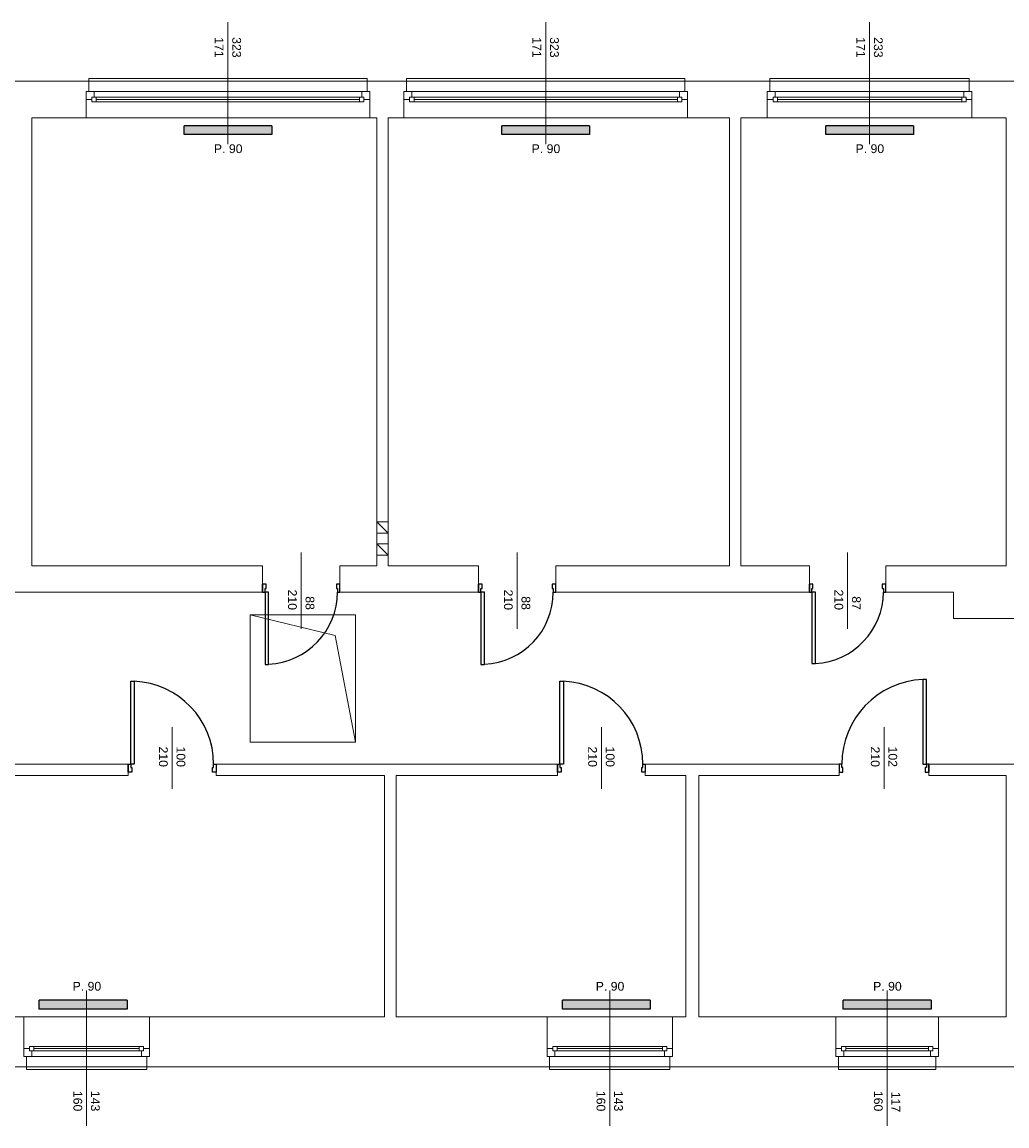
# Model space of a CAD drawing. Header units: millimetres. Extents: x 12683 to 90307, y 30842 to 62253.
# Tile 136 of 152: x 62844 to 63966, y 51433 to 52690. Entities that reach past the tile are written whole.
import ezdxf

# ---------------------------------------------------------------- set-up
doc = ezdxf.new("R2010")
doc.units = ezdxf.units.MM
doc.header["$LTSCALE"] = 0.6
doc.layers.add('zzz_podklady_drzwi', color=252, linetype='Continuous')
doc.layers.add('zzz_podklady_grzejniki_ist', color=252, linetype='Continuous')
for name, color, linetype, lineweight in [('zzz_podklady_drzwi_opisy', 252, 'Continuous', 15), ('zzz_podklady_okna_opisy', 252, 'Continuous', 15), ('zzz_podklady_sciany', 252, 'Continuous', 15)]:
    doc.layers.add(name, color=color, linetype=linetype, lineweight=lineweight)
doc.styles.add('GENERATED_STYLE_1', font='ARIAL.TTF')

msp = doc.modelspace()

# ---------------------------------------------------------------- hatches: boundary and pattern name
at = {"layer": 'zzz_podklady_grzejniki_ist'}
for points in [[(63028.4, 52571.9), (63028.4, 52561.9), (63128.4, 52561.9), (63128.4, 52571.9)], [(63390.4, 52571.9), (63390.4, 52561.9), (63490.4, 52561.9), (63490.4, 52571.9)], [(63759.4, 52571.9), (63759.4, 52561.9), (63859.4, 52561.9), (63859.4, 52571.9)], [(62863.5, 51575.9), (62863.5, 51565.9), (62963.5, 51565.9), (62963.5, 51575.9)], [(63459.5, 51575.9), (63459.5, 51565.9), (63559.5, 51565.9), (63559.5, 51575.9)], [(63779.4, 51575.9), (63779.4, 51565.9), (63879.4, 51565.9), (63879.4, 51575.9)]]:
    msp.add_hatch(color=256, dxfattribs=at).paths.add_polyline_path(points, flags=0)

# ---------------------------------------------------------------- linework, layer by layer
at = {"layer": 'zzz_podklady_drzwi'}
for p, q in [((63117.9, 52040.9), (63117.9, 52049.9)), ((63121.9, 52049.9), (63117.9, 52049.9)), ((63117.9, 52049.9), (63117.9, 52040.9)), ((63117.9, 52040.9), (63117.9, 52049.9)), ((63117.9, 52040.9), (63120.7, 52040.9)), ((63120.7, 52040.9), (63120.7, 52044.9)), ((63120.7, 52044.9), (63121.9, 52044.9)), ((63120.7, 52040.9), (63120.7, 51958.5)), ((63124.7, 52040.9), (63120.7, 52040.9)), ((63121.9, 52044.9), (63121.9, 52049.9)), ((63124.7, 51958.5), (63124.7, 52040.9)), ((63205.9, 52049.9), (63201.9, 52049.9)), ((63201.9, 52049.9), (63201.9, 52044.9)), ((63201.9, 52044.9), (63203.1, 52044.9)), ((63203.1, 52044.9), (63203.1, 52040.9)), ((63203.1, 52040.9), (63205.9, 52040.9)), ((63205.9, 52040.9), (63205.9, 52049.9)), ((63205.9, 52040.9), (63205.9, 52049.9)), ((63205.9, 52040.9), (63205.9, 52049.9)), ((63363.9, 52040.9), (63363.9, 52049.9)), ((63367.9, 52049.9), (63363.9, 52049.9)), ((63363.9, 52049.9), (63363.9, 52040.9)), ((63363.9, 52040.9), (63363.9, 52049.9)), ((63363.9, 52040.9), (63366.7, 52040.9)), ((63366.7, 52040.9), (63366.7, 52044.9)), ((63366.7, 52044.9), (63367.9, 52044.9)), ((63366.7, 52040.9), (63366.7, 51958.5)), ((63370.7, 52040.9), (63366.7, 52040.9)), ((63367.9, 52044.9), (63367.9, 52049.9)), ((63370.7, 51958.5), (63370.7, 52040.9)), ((63451.9, 52049.9), (63447.9, 52049.9)), ((63447.9, 52049.9), (63447.9, 52044.9)), ((63447.9, 52044.9), (63449.1, 52044.9)), ((63449.1, 52044.9), (63449.1, 52040.9)), ((63449.1, 52040.9), (63451.9, 52040.9)), ((63451.9, 52040.9), (63451.9, 52049.9)), ((63451.9, 52040.9), (63451.9, 52049.9)), ((63451.9, 52040.9), (63451.9, 52049.9)), ((63740.9, 52040.9), (63740.9, 52049.9)), ((63744.9, 52049.9), (63740.9, 52049.9)), ((63740.9, 52049.9), (63740.9, 52040.9)), ((63740.9, 52040.9), (63740.9, 52049.9)), ((63740.9, 52040.9), (63743.7, 52040.9)), ((63743.7, 52040.9), (63743.7, 52044.9)), ((63743.7, 52044.9), (63744.9, 52044.9)), ((63743.7, 52040.9), (63743.7, 51959.5)), ((63747.7, 52040.9), (63743.7, 52040.9)), ((63744.9, 52044.9), (63744.9, 52049.9)), ((63747.7, 51959.5), (63747.7, 52040.9)), ((63827.9, 52049.9), (63823.9, 52049.9)), ((63823.9, 52049.9), (63823.9, 52044.9)), ((63823.9, 52044.9), (63825.1, 52044.9)), ((63825.1, 52044.9), (63825.1, 52040.9)), ((63825.1, 52040.9), (63827.9, 52040.9)), ((63827.9, 52040.9), (63827.9, 52049.9)), ((63827.9, 52040.9), (63827.9, 52049.9)), ((63827.9, 52040.9), (63827.9, 52049.9)), ((63120.7, 51958.5), (63124.7, 51958.5)), ((63366.7, 51958.5), (63370.7, 51958.5)), ((63743.7, 51959.5), (63747.7, 51959.5)), ((62967.7, 51844.9), (62967.7, 51939.3)), ((62967.7, 51939.3), (62971.7, 51939.3)), ((62971.7, 51939.3), (62971.7, 51844.9)), ((63456.7, 51844.9), (63456.7, 51939.3)), ((63456.7, 51939.3), (63460.7, 51939.3)), ((63460.7, 51939.3), (63460.7, 51844.9)), ((63874.1, 51941.3), (63870.1, 51941.3)), ((63870.1, 51941.3), (63870.1, 51844.9)), ((63874.1, 51844.9), (63874.1, 51941.3)), ((62964.9, 51844.9), (62964.9, 51835.9)), ((62964.9, 51844.9), (62967.7, 51844.9)), ((62964.9, 51835.9), (62964.9, 51844.9)), ((62964.9, 51844.9), (62964.9, 51835.9)), ((62967.7, 51844.9), (62967.7, 51840.9)), ((62971.7, 51844.9), (62967.7, 51844.9)), ((62967.7, 51840.9), (62968.9, 51840.9)), ((62968.9, 51840.9), (62968.9, 51835.9)), ((63060.9, 51835.9), (63060.9, 51840.9)), ((63060.9, 51840.9), (63062.1, 51840.9)), ((63062.1, 51840.9), (63062.1, 51844.9)), ((63062.1, 51844.9), (63064.9, 51844.9)), ((63064.9, 51844.9), (63064.9, 51835.9)), ((63064.9, 51844.9), (63064.9, 51835.9)), ((63064.9, 51844.9), (63064.9, 51835.9)), ((63453.9, 51844.9), (63453.9, 51835.9)), ((63453.9, 51844.9), (63456.7, 51844.9)), ((63453.9, 51835.9), (63453.9, 51844.9)), ((63453.9, 51844.9), (63453.9, 51835.9)), ((63456.7, 51844.9), (63456.7, 51840.9)), ((63460.7, 51844.9), (63456.7, 51844.9)), ((63456.7, 51840.9), (63457.9, 51840.9)), ((63457.9, 51840.9), (63457.9, 51835.9)), ((63549.9, 51835.9), (63549.9, 51840.9)), ((63549.9, 51840.9), (63551.1, 51840.9)), ((63551.1, 51840.9), (63551.1, 51844.9)), ((63551.1, 51844.9), (63553.9, 51844.9)), ((63553.9, 51844.9), (63553.9, 51835.9)), ((63553.9, 51844.9), (63553.9, 51835.9)), ((63553.9, 51844.9), (63553.9, 51835.9)), ((63774.9, 51844.9), (63774.9, 51835.9)), ((63777.7, 51844.9), (63774.9, 51844.9)), ((63774.9, 51844.9), (63774.9, 51835.9)), ((63774.9, 51844.9), (63774.9, 51835.9)), ((63777.7, 51840.9), (63777.7, 51844.9)), ((63778.9, 51840.9), (63777.7, 51840.9)), ((63778.9, 51835.9), (63778.9, 51840.9)), ((63870.1, 51844.9), (63874.1, 51844.9)), ((63874.1, 51840.9), (63872.9, 51840.9)), ((63872.9, 51840.9), (63872.9, 51835.9)), ((63876.9, 51844.9), (63874.1, 51844.9)), ((63874.1, 51844.9), (63874.1, 51840.9)), ((63876.9, 51844.9), (63876.9, 51835.9)), ((63876.9, 51835.9), (63876.9, 51844.9)), ((63876.9, 51844.9), (63876.9, 51835.9)), ((62968.9, 51835.9), (62964.9, 51835.9)), ((63064.9, 51835.9), (63060.9, 51835.9)), ((63457.9, 51835.9), (63453.9, 51835.9)), ((63553.9, 51835.9), (63549.9, 51835.9)), ((63774.9, 51835.9), (63778.9, 51835.9)), ((63872.9, 51835.9), (63876.9, 51835.9))]:
    msp.add_line(p, q, dxfattribs=at)
for centre, radius, start, end in [((63120.7, 52040.9), 82.4, 272.7824, 0), ((63366.7, 52040.9), 82.4, 272.7824, 0), ((63743.7, 52040.9), 81.4, 272.8167, 0), ((62967.7, 51844.9), 94.4, 0, 87.5715), ((63456.7, 51844.9), 94.4, 0, 87.5715), ((63874.1, 51844.9), 96.4, 92.3781, 180)]:
    msp.add_arc(centre, radius, start, end, dxfattribs=at)
at = {"layer": 'zzz_podklady_drzwi_opisy'}
for p, q in [((63161.9, 51998.8), (63161.9, 52085.9)), ((63407.9, 51998.8), (63407.9, 52085.9)), ((63784.4, 51998.8), (63784.4, 52085.9)), ((63014.9, 51887.1), (63014.9, 51816.9)), ((63503.9, 51887.1), (63503.9, 51816.9)), ((63825.9, 51887.1), (63825.9, 51816.9))]:
    msp.add_line(p, q, dxfattribs=at)
at = {"layer": 'zzz_podklady_grzejniki_ist'}
for p, q in [((63028.4, 52561.9), (63028.4, 52571.9)), ((63128.4, 52571.9), (63028.4, 52571.9)), ((63128.4, 52571.9), (63128.4, 52561.9)), ((63390.4, 52561.9), (63390.4, 52571.9)), ((63490.4, 52571.9), (63390.4, 52571.9)), ((63490.4, 52571.9), (63490.4, 52561.9)), ((63759.4, 52561.9), (63759.4, 52571.9)), ((63859.4, 52571.9), (63759.4, 52571.9)), ((63859.4, 52571.9), (63859.4, 52561.9)), ((63128.4, 52561.9), (63028.4, 52561.9)), ((63490.4, 52561.9), (63390.4, 52561.9)), ((63859.4, 52561.9), (63759.4, 52561.9)), ((62863.5, 51565.9), (62863.5, 51575.9)), ((62963.5, 51575.9), (62863.5, 51575.9)), ((62963.5, 51575.9), (62963.5, 51565.9)), ((63459.5, 51565.9), (63459.5, 51575.9)), ((63559.5, 51575.9), (63459.5, 51575.9)), ((63559.5, 51575.9), (63559.5, 51565.9)), ((63779.4, 51565.9), (63779.4, 51575.9)), ((63879.4, 51575.9), (63779.4, 51575.9)), ((63879.4, 51575.9), (63879.4, 51565.9)), ((62963.5, 51565.9), (62863.5, 51565.9)), ((63559.5, 51565.9), (63459.5, 51565.9)), ((63879.4, 51565.9), (63779.4, 51565.9))]:
    msp.add_line(p, q, dxfattribs=at)
at = {"layer": 'zzz_podklady_sciany'}
for p, q in [((62919.9, 52622.9), (62822.9, 52622.9)), ((62919.9, 52622.9), (62919.9, 52625.9)), ((62919.9, 52625.9), (63236.9, 52625.9)), ((62919.9, 52622.9), (62919.9, 52610.9)), ((62919.9, 52622.9), (63236.9, 52622.9)), ((63236.9, 52625.9), (63236.9, 52622.9)), ((63236.9, 52622.9), (63236.9, 52610.9)), ((63281.9, 52622.9), (63236.9, 52622.9)), ((63281.9, 52622.9), (63281.9, 52625.9)), ((63281.9, 52625.9), (63598.9, 52625.9)), ((63281.9, 52622.9), (63281.9, 52610.9)), ((63281.9, 52622.9), (63598.9, 52622.9)), ((63598.9, 52625.9), (63598.9, 52622.9)), ((63598.9, 52622.9), (63598.9, 52610.9)), ((63695.9, 52622.9), (63598.9, 52622.9)), ((63695.9, 52622.9), (63695.9, 52625.9)), ((63695.9, 52625.9), (63922.9, 52625.9)), ((63695.9, 52622.9), (63695.9, 52610.9)), ((63695.9, 52622.9), (63922.9, 52622.9)), ((63922.9, 52625.9), (63922.9, 52622.9)), ((63922.9, 52622.9), (63922.9, 52610.9)), ((64048.9, 52622.9), (63922.9, 52622.9)), ((62919.9, 52610.9), (62916.9, 52610.9)), ((62916.9, 52610.9), (62916.9, 52601.9)), ((62916.9, 52610.9), (62916.9, 52601.9)), ((62916.9, 52610.9), (62916.9, 52601.9)), ((63236.9, 52610.9), (63239.9, 52610.9)), ((63239.9, 52610.9), (63239.9, 52601.9)), ((63239.9, 52601.9), (63239.9, 52610.9)), ((63239.9, 52610.9), (63239.9, 52601.9)), ((63281.9, 52610.9), (63278.9, 52610.9)), ((63278.9, 52610.9), (63278.9, 52601.9)), ((63278.9, 52610.9), (63278.9, 52601.9)), ((63278.9, 52610.9), (63278.9, 52601.9)), ((63598.9, 52610.9), (63601.9, 52610.9)), ((63601.9, 52610.9), (63601.9, 52601.9)), ((63601.9, 52601.9), (63601.9, 52610.9)), ((63601.9, 52610.9), (63601.9, 52601.9)), ((63695.9, 52610.9), (63692.9, 52610.9)), ((63692.9, 52610.9), (63692.9, 52601.9)), ((63692.9, 52610.9), (63692.9, 52601.9)), ((63692.9, 52610.9), (63692.9, 52601.9)), ((63922.9, 52610.9), (63925.9, 52610.9)), ((63925.9, 52610.9), (63925.9, 52601.9)), ((63925.9, 52601.9), (63925.9, 52610.9)), ((63925.9, 52610.9), (63925.9, 52601.9)), ((62916.9, 52601.9), (62916.9, 52580.9)), ((63239.9, 52601.9), (63239.9, 52580.9)), ((63278.9, 52601.9), (63278.9, 52580.9)), ((63601.9, 52601.9), (63601.9, 52580.9)), ((63692.9, 52601.9), (63692.9, 52580.9)), ((63925.9, 52601.9), (63925.9, 52580.9)), ((62854.9, 52580.9), (62916.9, 52580.9)), ((62854.9, 52070.9), (62854.9, 52580.9)), ((62916.9, 52580.9), (63239.9, 52580.9)), ((62916.9, 52580.9), (63239.9, 52580.9)), ((63239.9, 52580.9), (63247.9, 52580.9)), ((63247.9, 52580.9), (63247.9, 52070.9)), ((63260.9, 52580.9), (63278.9, 52580.9)), ((63260.9, 52070.9), (63260.9, 52580.9)), ((63278.9, 52580.9), (63601.9, 52580.9)), ((63278.9, 52580.9), (63601.9, 52580.9)), ((63601.9, 52580.9), (63649.9, 52580.9)), ((63649.9, 52580.9), (63649.9, 52070.9)), ((63662.9, 52580.9), (63692.9, 52580.9)), ((63662.9, 52070.9), (63662.9, 52580.9)), ((63692.9, 52580.9), (63925.9, 52580.9)), ((63692.9, 52580.9), (63925.9, 52580.9)), ((63925.9, 52580.9), (63964.9, 52580.9)), ((63964.9, 52580.9), (63964.9, 52070.9)), ((63247.9, 52120.9), (63260.9, 52107.9)), ((63247.9, 52095.9), (63260.9, 52082.9)), ((63117.9, 52070.9), (62854.9, 52070.9)), ((63117.9, 52040.9), (63117.9, 52070.9)), ((63205.9, 52040.9), (63205.9, 52070.9)), ((63247.9, 52070.9), (63205.9, 52070.9)), ((63363.9, 52070.9), (63260.9, 52070.9)), ((63363.9, 52040.9), (63363.9, 52070.9)), ((63451.9, 52040.9), (63451.9, 52070.9)), ((63649.9, 52070.9), (63451.9, 52070.9)), ((63740.9, 52070.9), (63662.9, 52070.9)), ((63740.9, 52040.9), (63740.9, 52070.9)), ((63827.9, 52040.9), (63827.9, 52070.9)), ((63904.9, 52070.9), (63827.9, 52070.9)), ((63964.9, 52070.9), (63904.9, 52070.9)), ((62763.9, 52040.9), (63117.9, 52040.9)), ((63205.9, 52040.9), (63363.9, 52040.9)), ((63451.9, 52040.9), (63740.9, 52040.9)), ((63827.9, 52040.9), (63904.9, 52040.9)), ((63904.9, 52040.9), (63904.9, 52010.9)), ((63223.9, 52014.9), (63103.9, 52014.9)), ((63103.9, 52014.9), (63103.9, 51869.9)), ((63200.5, 51991.5), (63103.9, 52014.9)), ((63223.9, 51869.9), (63223.9, 52014.9)), ((63904.9, 52010.9), (63994.9, 52010.9)), ((63200.5, 51991.5), (63223.9, 51869.9)), ((63103.9, 51869.9), (63223.9, 51869.9)), ((62964.9, 51844.9), (62601.9, 51844.9)), ((62964.9, 51844.9), (62964.9, 51831.9)), ((63064.9, 51844.9), (63064.9, 51831.9)), ((63453.9, 51844.9), (63064.9, 51844.9)), ((63453.9, 51844.9), (63453.9, 51831.9)), ((63553.9, 51844.9), (63553.9, 51831.9)), ((63774.9, 51844.9), (63553.9, 51844.9)), ((63774.9, 51844.9), (63774.9, 51831.9)), ((63876.9, 51844.9), (63876.9, 51831.9)), ((63994.9, 51844.9), (63876.9, 51844.9)), ((62719.9, 51831.9), (62964.9, 51831.9)), ((63064.9, 51831.9), (63256.9, 51831.9)), ((63256.9, 51831.9), (63256.9, 51556.9)), ((63269.9, 51831.9), (63453.9, 51831.9)), ((63269.9, 51556.9), (63269.9, 51831.9)), ((63553.9, 51831.9), (63599.9, 51831.9)), ((63599.9, 51831.9), (63599.9, 51556.9)), ((63614.9, 51831.9), (63774.9, 51831.9)), ((63614.9, 51556.9), (63614.9, 51831.9)), ((63876.9, 51831.9), (63964.9, 51831.9)), ((63964.9, 51831.9), (63964.9, 51556.9)), ((62845.9, 51556.9), (62719.9, 51556.9)), ((62845.9, 51520.9), (62845.9, 51556.9)), ((62988.9, 51556.9), (62845.9, 51556.9)), ((62988.9, 51556.9), (62845.9, 51556.9)), ((62988.9, 51520.9), (62988.9, 51556.9)), ((63256.9, 51556.9), (62988.9, 51556.9)), ((63441.9, 51556.9), (63269.9, 51556.9)), ((63441.9, 51520.9), (63441.9, 51556.9)), ((63584.9, 51556.9), (63441.9, 51556.9)), ((63584.9, 51556.9), (63441.9, 51556.9)), ((63584.9, 51520.9), (63584.9, 51556.9)), ((63599.9, 51556.9), (63584.9, 51556.9)), ((63770.9, 51556.9), (63614.9, 51556.9)), ((63770.9, 51520.9), (63770.9, 51556.9)), ((63770.9, 51556.9), (63887.9, 51556.9)), ((63770.9, 51556.9), (63887.9, 51556.9)), ((63887.9, 51520.9), (63887.9, 51556.9)), ((63964.9, 51556.9), (63887.9, 51556.9)), ((62845.9, 51511.9), (62845.9, 51520.9)), ((62845.9, 51520.9), (62845.9, 51511.9)), ((62845.9, 51511.9), (62845.9, 51520.9)), ((62848.9, 51511.9), (62845.9, 51511.9)), ((62848.9, 51499.9), (62848.9, 51511.9)), ((62985.9, 51499.9), (62985.9, 51511.9)), ((62985.9, 51511.9), (62988.9, 51511.9)), ((62988.9, 51511.9), (62988.9, 51520.9)), ((62988.9, 51511.9), (62988.9, 51520.9)), ((62988.9, 51511.9), (62988.9, 51520.9)), ((63441.9, 51511.9), (63441.9, 51520.9)), ((63441.9, 51520.9), (63441.9, 51511.9)), ((63441.9, 51511.9), (63441.9, 51520.9)), ((63444.9, 51511.9), (63441.9, 51511.9)), ((63444.9, 51499.9), (63444.9, 51511.9)), ((63581.9, 51499.9), (63581.9, 51511.9)), ((63581.9, 51511.9), (63584.9, 51511.9)), ((63584.9, 51511.9), (63584.9, 51520.9)), ((63584.9, 51511.9), (63584.9, 51520.9)), ((63584.9, 51511.9), (63584.9, 51520.9)), ((63770.9, 51511.9), (63770.9, 51520.9)), ((63770.9, 51511.9), (63770.9, 51520.9)), ((63770.9, 51511.9), (63770.9, 51520.9)), ((63773.9, 51511.9), (63770.9, 51511.9)), ((63773.9, 51499.9), (63773.9, 51511.9)), ((63884.9, 51499.9), (63884.9, 51511.9)), ((63884.9, 51511.9), (63887.9, 51511.9)), ((63887.9, 51511.9), (63887.9, 51520.9)), ((63887.9, 51520.9), (63887.9, 51511.9)), ((63887.9, 51511.9), (63887.9, 51520.9)), ((62645.9, 51499.9), (62848.9, 51499.9)), ((62985.9, 51499.9), (62848.9, 51499.9)), ((62848.9, 51496.9), (62848.9, 51499.9)), ((62985.9, 51499.9), (63444.9, 51499.9)), ((62985.9, 51499.9), (62985.9, 51496.9)), ((63581.9, 51499.9), (63444.9, 51499.9)), ((63444.9, 51496.9), (63444.9, 51499.9)), ((63581.9, 51499.9), (63773.9, 51499.9)), ((63581.9, 51499.9), (63581.9, 51496.9)), ((63773.9, 51499.9), (63884.9, 51499.9)), ((63773.9, 51499.9), (63773.9, 51496.9)), ((63884.9, 51499.9), (64165.9, 51499.9)), ((63884.9, 51496.9), (63884.9, 51499.9)), ((62985.9, 51496.9), (62848.9, 51496.9)), ((63581.9, 51496.9), (63444.9, 51496.9)), ((63773.9, 51496.9), (63884.9, 51496.9))]:
    msp.add_line(p, q, dxfattribs=at)
at = {"layer": 'zzz_podklady_sciany', "flags": 128}
for points in [[(63247.9, 52120.9), (63247.9, 52107.9), (63260.9, 52107.9), (63260.9, 52120.9)], [(63247.9, 52095.9), (63247.9, 52082.9), (63260.9, 52082.9), (63260.9, 52095.9)]]:
    msp.add_lwpolyline(points, close=True, dxfattribs=at)

# ---------------------------------------------------------------- texts
at = {"layer": 'zzz_podklady_drzwi_opisy', "char_height": 10, "attachment_point": 7, "rotation": 270, "style": 'GENERATED_STYLE_1'}
for s, insert in [('{210}', (63146.7, 52043.7)), ('{210}', (63392.7, 52043.7)), ('{210}', (63769.2, 52043.7)), ('{88}', (63166.7, 52036.1)), ('{88}', (63412.7, 52036.1)), ('{87}', (63789.2, 52036.1)), ('{210}', (62999.7, 51864.9)), ('{100}', (63019.7, 51864.9)), ('{210}', (63488.7, 51864.9)), ('{100}', (63508.7, 51864.9)), ('{210}', (63810.7, 51864.9)), ('{102}', (63830.7, 51864.9))]:
    msp.add_mtext(s, dxfattribs=dict(at, insert=insert))
at = {"layer": 'zzz_podklady_okna_opisy', "char_height": 10, "attachment_point": 7, "rotation": 270, "style": 'GENERATED_STYLE_1'}
for s, insert in [('{171}', (63063.3, 52672.9)), ('{323}', (63083.2, 52672.9)), ('{171}', (63425.3, 52672.9)), ('{323}', (63445.2, 52672.9)), ('{171}', (63794.3, 52672.9)), ('{233}', (63814.2, 52672.9)), ('{160}', (62902.2, 51472.7)), ('{143}', (62922.2, 51472.7)), ('{160}', (63498.2, 51472.7)), ('{143}', (63518.2, 51472.7)), ('{160}', (63814.2, 51472.7)), ('{117}', (63834.3, 51471.7))]:
    msp.add_mtext(s, dxfattribs=dict(at, insert=insert))
at = {"layer": 'zzz_podklady_okna_opisy', "char_height": 10, "attachment_point": 7, "style": 'GENERATED_STYLE_1'}
for insert in [(63062.4, 52540.7), (63424.4, 52540.7), (63793.4, 52540.7), (62901.4, 51586.7), (63497.4, 51586.7), (63813.4, 51586.7)]:
    msp.add_mtext('{P. 90}', dxfattribs=dict(at, insert=insert))

# ---------------------------------------------------------------- next in the draw order: wipeouts: each hides what was drawn before it
at = {"ltscale": 12112.456041}
for points in [[(63228.4, 52599.4), (63228.4, 52604.4), (63230.9, 52604.4), (63230.9, 52610.9), (62925.9, 52610.9), (62925.9, 52604.4), (62928.4, 52604.4), (62928.4, 52599.4)], [(63590.4, 52599.4), (63590.4, 52604.4), (63592.9, 52604.4), (63592.9, 52610.9), (63287.9, 52610.9), (63287.9, 52604.4), (63290.4, 52604.4), (63290.4, 52599.4)]]:
    msp.add_wipeout(points, dxfattribs=at).dxf.layer = 'zzz_podklady_sciany'
at = {"ltscale": 8518.601926}
msp.add_wipeout([(63914.4, 52599.4), (63914.4, 52604.4), (63916.9, 52604.4), (63916.9, 52610.9), (63701.9, 52610.9), (63701.9, 52604.4), (63704.4, 52604.4), (63704.4, 52599.4)], dxfattribs=at).dxf.layer = 'zzz_podklady_sciany'
at = {"ltscale": 4933.779855}
for points in [[(62857.4, 51523.4), (62857.4, 51518.4), (62854.9, 51518.4), (62854.9, 51511.9), (62979.9, 51511.9), (62979.9, 51518.4), (62977.4, 51518.4), (62977.4, 51523.4)], [(63453.4, 51523.4), (63453.4, 51518.4), (63450.9, 51518.4), (63450.9, 51511.9), (63575.9, 51511.9), (63575.9, 51518.4), (63573.4, 51518.4), (63573.4, 51523.4)]]:
    msp.add_wipeout(points, dxfattribs=at).dxf.layer = 'zzz_podklady_sciany'
at = {"ltscale": 3903.399094}
msp.add_wipeout([(63876.4, 51523.4), (63876.4, 51518.4), (63878.9, 51518.4), (63878.9, 51511.9), (63779.9, 51511.9), (63779.9, 51518.4), (63782.4, 51518.4), (63782.4, 51523.4)], dxfattribs=at).dxf.layer = 'zzz_podklady_sciany'

# ---------------------------------------------------------------- next in the draw order: linework, layer by layer
at = {"layer": 'zzz_podklady_okna_opisy'}
for p, q in [((63078.4, 52690.1), (63078.4, 52550.9)), ((63440.4, 52690.1), (63440.4, 52550.9)), ((63809.4, 52690.1), (63809.4, 52550.9)), ((62917.4, 51432.8), (62917.4, 51586.9)), ((63513.4, 51432.8), (63513.4, 51586.9)), ((63829.4, 51432.8), (63829.4, 51586.9))]:
    msp.add_line(p, q, dxfattribs=at)
at = {"layer": 'zzz_podklady_sciany'}
for p, q in [((62925.9, 52610.9), (62916.9, 52610.9)), ((62919.9, 52610.9), (62916.9, 52610.9)), ((62925.9, 52604.4), (62925.9, 52610.9)), ((63230.9, 52610.9), (62925.9, 52610.9)), ((63239.9, 52610.9), (63230.9, 52610.9)), ((63230.9, 52610.9), (63230.9, 52604.4)), ((63236.9, 52610.9), (63239.9, 52610.9)), ((63287.9, 52610.9), (63278.9, 52610.9)), ((63281.9, 52610.9), (63278.9, 52610.9)), ((63287.9, 52604.4), (63287.9, 52610.9)), ((63592.9, 52610.9), (63287.9, 52610.9)), ((63601.9, 52610.9), (63592.9, 52610.9)), ((63592.9, 52610.9), (63592.9, 52604.4)), ((63598.9, 52610.9), (63601.9, 52610.9)), ((63701.9, 52610.9), (63692.9, 52610.9)), ((63695.9, 52610.9), (63692.9, 52610.9)), ((63701.9, 52604.4), (63701.9, 52610.9)), ((63916.9, 52610.9), (63701.9, 52610.9)), ((63925.9, 52610.9), (63916.9, 52610.9)), ((63916.9, 52610.9), (63916.9, 52604.4)), ((63922.9, 52610.9), (63925.9, 52610.9)), ((62916.9, 52601.9), (62923.4, 52601.9)), ((62923.4, 52601.9), (62923.4, 52604.4)), ((62923.4, 52604.4), (62925.9, 52604.4)), ((62928.4, 52604.4), (62923.4, 52604.4)), ((62923.4, 52604.4), (62923.4, 52599.4)), ((62923.4, 52599.4), (62928.4, 52599.4)), ((62928.4, 52604.4), (63228.4, 52604.4)), ((62928.4, 52599.4), (62928.4, 52604.4)), ((62928.4, 52601.9), (63228.4, 52601.9)), ((62928.4, 52599.4), (63228.4, 52599.4)), ((62928.4, 52599.4), (63228.4, 52599.4)), ((63233.4, 52604.4), (63228.4, 52604.4)), ((63228.4, 52604.4), (63228.4, 52599.4)), ((63228.4, 52599.4), (63233.4, 52599.4)), ((63230.9, 52604.4), (63233.4, 52604.4)), ((63233.4, 52604.4), (63233.4, 52601.9)), ((63233.4, 52599.4), (63233.4, 52604.4)), ((63233.4, 52601.9), (63239.9, 52601.9)), ((63278.9, 52601.9), (63285.4, 52601.9)), ((63285.4, 52601.9), (63285.4, 52604.4)), ((63285.4, 52604.4), (63287.9, 52604.4)), ((63290.4, 52604.4), (63285.4, 52604.4)), ((63285.4, 52604.4), (63285.4, 52599.4)), ((63285.4, 52599.4), (63290.4, 52599.4)), ((63290.4, 52604.4), (63590.4, 52604.4)), ((63290.4, 52599.4), (63290.4, 52604.4)), ((63290.4, 52601.9), (63590.4, 52601.9)), ((63290.4, 52599.4), (63590.4, 52599.4)), ((63290.4, 52599.4), (63590.4, 52599.4)), ((63595.4, 52604.4), (63590.4, 52604.4)), ((63590.4, 52604.4), (63590.4, 52599.4)), ((63590.4, 52599.4), (63595.4, 52599.4)), ((63592.9, 52604.4), (63595.4, 52604.4)), ((63595.4, 52604.4), (63595.4, 52601.9)), ((63595.4, 52599.4), (63595.4, 52604.4)), ((63595.4, 52601.9), (63601.9, 52601.9)), ((63692.9, 52601.9), (63699.4, 52601.9)), ((63699.4, 52601.9), (63699.4, 52604.4)), ((63699.4, 52604.4), (63701.9, 52604.4)), ((63704.4, 52604.4), (63699.4, 52604.4)), ((63699.4, 52604.4), (63699.4, 52599.4)), ((63699.4, 52599.4), (63704.4, 52599.4)), ((63704.4, 52604.4), (63914.4, 52604.4)), ((63704.4, 52599.4), (63704.4, 52604.4)), ((63704.4, 52601.9), (63914.4, 52601.9)), ((63704.4, 52599.4), (63914.4, 52599.4)), ((63704.4, 52599.4), (63914.4, 52599.4)), ((63919.4, 52604.4), (63914.4, 52604.4)), ((63914.4, 52604.4), (63914.4, 52599.4)), ((63914.4, 52599.4), (63919.4, 52599.4)), ((63916.9, 52604.4), (63919.4, 52604.4)), ((63919.4, 52604.4), (63919.4, 52601.9)), ((63919.4, 52599.4), (63919.4, 52604.4)), ((63919.4, 52601.9), (63925.9, 52601.9)), ((62852.4, 51520.9), (62845.9, 51520.9)), ((62845.9, 51511.9), (62854.9, 51511.9)), ((62848.9, 51511.9), (62845.9, 51511.9)), ((62857.4, 51523.4), (62852.4, 51523.4)), ((62852.4, 51523.4), (62852.4, 51518.4)), ((62852.4, 51518.4), (62852.4, 51520.9)), ((62854.9, 51518.4), (62852.4, 51518.4)), ((62852.4, 51518.4), (62857.4, 51518.4)), ((62854.9, 51511.9), (62854.9, 51518.4)), ((62854.9, 51511.9), (62979.9, 51511.9)), ((62977.4, 51523.4), (62857.4, 51523.4)), ((62977.4, 51523.4), (62857.4, 51523.4)), ((62857.4, 51518.4), (62857.4, 51523.4)), ((62977.4, 51520.9), (62857.4, 51520.9)), ((62977.4, 51518.4), (62857.4, 51518.4)), ((62982.4, 51523.4), (62977.4, 51523.4)), ((62977.4, 51523.4), (62977.4, 51518.4)), ((62977.4, 51518.4), (62982.4, 51518.4)), ((62982.4, 51518.4), (62979.9, 51518.4)), ((62979.9, 51518.4), (62979.9, 51511.9)), ((62979.9, 51511.9), (62988.9, 51511.9)), ((62982.4, 51518.4), (62982.4, 51523.4)), ((62988.9, 51520.9), (62982.4, 51520.9)), ((62982.4, 51520.9), (62982.4, 51518.4)), ((62985.9, 51511.9), (62988.9, 51511.9)), ((63448.4, 51520.9), (63441.9, 51520.9)), ((63441.9, 51511.9), (63450.9, 51511.9)), ((63444.9, 51511.9), (63441.9, 51511.9)), ((63453.4, 51523.4), (63448.4, 51523.4)), ((63448.4, 51523.4), (63448.4, 51518.4)), ((63448.4, 51518.4), (63448.4, 51520.9)), ((63450.9, 51518.4), (63448.4, 51518.4)), ((63448.4, 51518.4), (63453.4, 51518.4)), ((63450.9, 51511.9), (63450.9, 51518.4)), ((63450.9, 51511.9), (63575.9, 51511.9)), ((63573.4, 51523.4), (63453.4, 51523.4)), ((63573.4, 51523.4), (63453.4, 51523.4)), ((63453.4, 51518.4), (63453.4, 51523.4)), ((63573.4, 51520.9), (63453.4, 51520.9)), ((63573.4, 51518.4), (63453.4, 51518.4)), ((63578.4, 51523.4), (63573.4, 51523.4)), ((63573.4, 51523.4), (63573.4, 51518.4)), ((63573.4, 51518.4), (63578.4, 51518.4)), ((63578.4, 51518.4), (63575.9, 51518.4)), ((63575.9, 51518.4), (63575.9, 51511.9)), ((63575.9, 51511.9), (63584.9, 51511.9)), ((63578.4, 51518.4), (63578.4, 51523.4)), ((63584.9, 51520.9), (63578.4, 51520.9)), ((63578.4, 51520.9), (63578.4, 51518.4)), ((63581.9, 51511.9), (63584.9, 51511.9)), ((63770.9, 51520.9), (63777.4, 51520.9)), ((63779.9, 51511.9), (63770.9, 51511.9)), ((63773.9, 51511.9), (63770.9, 51511.9)), ((63777.4, 51523.4), (63782.4, 51523.4)), ((63777.4, 51518.4), (63777.4, 51523.4)), ((63777.4, 51520.9), (63777.4, 51518.4)), ((63777.4, 51518.4), (63779.9, 51518.4)), ((63782.4, 51518.4), (63777.4, 51518.4)), ((63779.9, 51518.4), (63779.9, 51511.9)), ((63878.9, 51511.9), (63779.9, 51511.9)), ((63782.4, 51523.4), (63876.4, 51523.4)), ((63782.4, 51523.4), (63876.4, 51523.4)), ((63782.4, 51523.4), (63782.4, 51518.4)), ((63782.4, 51520.9), (63876.4, 51520.9)), ((63782.4, 51518.4), (63876.4, 51518.4)), ((63876.4, 51518.4), (63876.4, 51523.4)), ((63876.4, 51523.4), (63881.4, 51523.4)), ((63881.4, 51518.4), (63876.4, 51518.4)), ((63878.9, 51511.9), (63878.9, 51518.4)), ((63878.9, 51518.4), (63881.4, 51518.4)), ((63887.9, 51511.9), (63878.9, 51511.9)), ((63881.4, 51523.4), (63881.4, 51518.4)), ((63881.4, 51518.4), (63881.4, 51520.9)), ((63881.4, 51520.9), (63887.9, 51520.9)), ((63884.9, 51511.9), (63887.9, 51511.9))]:
    msp.add_line(p, q, dxfattribs=at)

doc.saveas('drawing.dxf')
